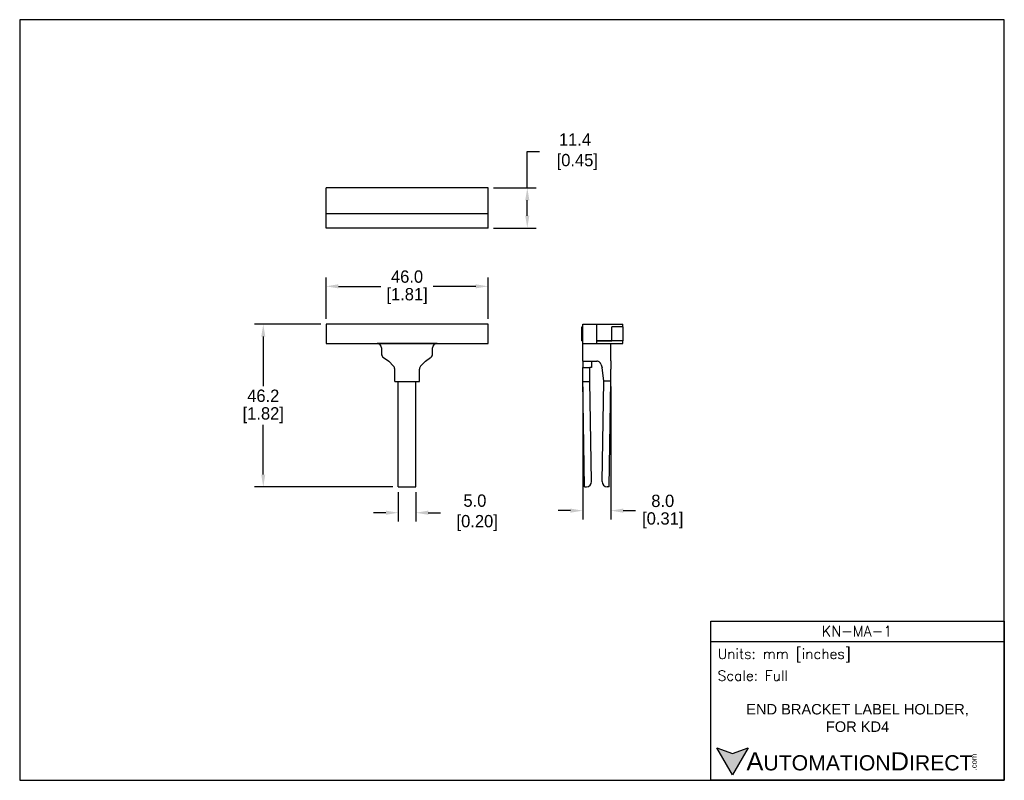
# Model space of a CAD drawing. Header units: inches. Extents: x 0 to 279, y 0 to 216.
import ezdxf

# ---------------------------------------------------------------- set-up
doc = ezdxf.new("R2010")
doc.units = ezdxf.units.IN
doc.header["$LTSCALE"] = 10
doc.header["$MEASUREMENT"] = 0
doc.layers.add('DIMENSION', color=140, linetype='Continuous')
doc.layers.add('TEXT', color=140, linetype='Continuous')
doc.styles.add('\\M+2ABAC\\M+2A6A11', font='txt')
doc.styles.add('ROMANS', font='romans.shx')
doc.dimstyles.get("Standard").update_dxf_attribs({"dimtxt": 3.5, "dimasz": 3.5, "dimexe": 2.5, "dimexo": 1.5, "dimgap": 1, "dimtad": 0, "dimtih": 1, "dimtoh": 1, "dimdec": 1, "dimzin": 0, "dimdsep": 46, "dimtxsty": 'Standard', "dimcen": 0, "dimadec": 0, "dimazin": 0, "dimtfac": 1, "dimtdec": 1, "dimtofl": 0, "dimtmove": 0, "dimatfit": 3, "dimfxl": 0, "dimtolj": 1, "dimtzin": 0, "dimarcsym": 0})

# ---------------------------------------------------------------- blocks, each defined once
blk = doc.blocks.new('*D2')
at = {"layer": 'DEFPOINTS', "color": 0}
for p in [(132.92, 168.17), (144.04, 168.17), (132.92, 156.77)]:
    blk.add_point(p, dxfattribs=at)
at = {"layer": 'DIMENSION', "color": 0, "lineweight": -2}
for p, q in [((144.04, 168.17), (144.04, 178.44)), ((144.04, 178.44), (147.54, 178.44)), ((134.42, 168.17), (146.54, 168.17)), ((144.04, 160.27), (144.04, 164.67)), ((134.42, 156.77), (146.54, 156.77))]:
    blk.add_line(p, q, dxfattribs=at)
at = {"layer": 'DIMENSION', "color": 0}
for points in [[(143.46, 164.67), (144.62, 164.67), (144.04, 168.17)], [(143.46, 160.27), (144.62, 160.27), (144.04, 156.77)]]:
    blk.add_solid(points, dxfattribs=at)
at = {"layer": 'DIMENSION', "color": 0, "insert": (157.58, 178.44), "char_height": 3.5, "attachment_point": 5}
blk.add_mtext('\\A1;11.4\\P [0.45]', dxfattribs=at)
blk = doc.blocks.new('*D3')
at = {"layer": 'DEFPOINTS', "color": 0}
for p in [(86.92, 129.47), (69.12, 83.29), (107.42, 83.29)]:
    blk.add_point(p, dxfattribs=at)
at = {"layer": 'DIMENSION', "color": 0, "lineweight": -2}
for p, q in [((85.42, 129.47), (66.62, 129.47)), ((69.12, 125.97), (69.12, 111.88)), ((69.12, 86.79), (69.12, 100.88)), ((105.92, 83.29), (66.62, 83.29))]:
    blk.add_line(p, q, dxfattribs=at)
at = {"layer": 'DIMENSION', "color": 0}
for points in [[(68.54, 125.97), (69.7, 125.97), (69.12, 129.47)], [(68.54, 86.79), (69.7, 86.79), (69.12, 83.29)]]:
    blk.add_solid(points, dxfattribs=at)
at = {"layer": 'DIMENSION', "color": 0, "char_height": 3.5, "attachment_point": 5}
for s, insert in [('\\A1;46.2', (69.12, 109.13)), ('\\A1;[1.82]', (69.12, 103.63))]:
    blk.add_mtext(s, dxfattribs=dict(at, insert=insert))
blk = doc.blocks.new('*D4')
at = {"layer": 'DEFPOINTS', "color": 0}
for p in [(107.42, 83.29), (112.42, 83.29), (112.42, 75.95)]:
    blk.add_point(p, dxfattribs=at)
at = {"layer": 'DIMENSION', "color": 0, "lineweight": -2}
for p, q in [((107.42, 81.79), (107.42, 73.45)), ((112.42, 81.79), (112.42, 73.45)), ((103.92, 75.95), (100.42, 75.95)), ((115.92, 75.95), (119.42, 75.95))]:
    blk.add_line(p, q, dxfattribs=at)
at = {"layer": 'DIMENSION', "color": 0}
for points in [[(103.92, 76.54), (103.92, 75.37), (107.42, 75.95)], [(115.92, 76.54), (115.92, 75.37), (112.42, 75.95)]]:
    blk.add_solid(points, dxfattribs=at)
at = {"layer": 'DIMENSION', "color": 0, "insert": (129.17, 75.95), "char_height": 3.5, "attachment_point": 5}
blk.add_mtext('\\A1;5.0\\P [0.20]', dxfattribs=at)
blk = doc.blocks.new('*D5')
at = {"layer": 'DEFPOINTS', "color": 0}
for p in [(159.77, 113.22), (167.77, 113.28), (167.77, 76.55)]:
    blk.add_point(p, dxfattribs=at)
at = {"layer": 'DIMENSION', "color": 0, "lineweight": -2}
for p, q in [((167.77, 111.78), (167.77, 74.05)), ((159.77, 111.72), (159.77, 74.05)), ((156.27, 76.55), (152.77, 76.55)), ((171.27, 76.55), (174.77, 76.55))]:
    blk.add_line(p, q, dxfattribs=at)
at = {"layer": 'DIMENSION', "color": 0}
for points in [[(156.27, 77.13), (156.27, 75.96), (159.77, 76.55)], [(171.27, 77.13), (171.27, 75.96), (167.77, 76.55)]]:
    blk.add_solid(points, dxfattribs=at)
at = {"layer": 'DIMENSION', "color": 0, "char_height": 3.5, "attachment_point": 5}
for s, insert in [('\\A1;8.0', (182.48, 79.3)), ('\\A1;[0.31]', (182.48, 73.8))]:
    blk.add_mtext(s, dxfattribs=dict(at, insert=insert))
blk = doc.blocks.new('*D6')
at = {"layer": 'DEFPOINTS', "color": 0}
for p in [(86.92, 140.21), (86.92, 129.47), (132.92, 129.47)]:
    blk.add_point(p, dxfattribs=at)
at = {"layer": 'DIMENSION', "color": 0, "lineweight": -2}
for p, q in [((86.92, 130.97), (86.92, 142.71)), ((132.92, 130.97), (132.92, 142.71)), ((90.42, 140.21), (102.5, 140.21)), ((129.42, 140.21), (117.33, 140.21))]:
    blk.add_line(p, q, dxfattribs=at)
at = {"layer": 'DIMENSION', "color": 0}
for points in [[(90.42, 140.8), (90.42, 139.63), (86.92, 140.21)], [(129.42, 140.8), (129.42, 139.63), (132.92, 140.21)]]:
    blk.add_solid(points, dxfattribs=at)
at = {"layer": 'DIMENSION', "color": 0, "char_height": 3.5, "attachment_point": 5}
for s, insert in [('\\A1;46.0', (109.92, 142.96)), ('\\A1;[1.81]', (109.92, 137.46))]:
    blk.add_mtext(s, dxfattribs=dict(at, insert=insert))

msp = doc.modelspace()

# ---------------------------------------------------------------- hatches: boundary and pattern name
at = {"layer": 'TEXT'}
msp.add_hatch(color=256, dxfattribs=at).paths.add_polyline_path([(206.74, 9.21), (202.31, 7.59), (197.87, 9.21), (202.31, 1.53)])

# ---------------------------------------------------------------- linework, layer by layer
for p, q in [((132.92, 168.17), (86.92, 168.17)), ((86.92, 160.77), (86.92, 168.17)), ((132.92, 160.77), (132.92, 168.17)), ((132.92, 160.77), (86.92, 160.77)), ((86.92, 156.77), (86.92, 160.77)), ((132.92, 156.77), (132.92, 160.77)), ((132.92, 156.77), (86.92, 156.77)), ((132.92, 129.47), (86.92, 129.47)), ((86.92, 129.47), (86.92, 123.97)), ((132.92, 123.97), (132.92, 129.47)), ((159.52, 124.72), (159.52, 128.72)), ((159.52, 128.72), (159.7, 128.72)), ((159.7, 128.72), (159.77, 128.72)), ((159.77, 123.97), (159.77, 129.47)), ((159.77, 129.47), (163.77, 129.47)), ((163.77, 129.47), (171.17, 129.47)), ((163.77, 124.72), (163.77, 129.47)), ((163.77, 123.97), (163.77, 129.47)), ((171.17, 128.72), (168.02, 128.72)), ((168.02, 124.72), (168.02, 128.72)), ((171.17, 128.72), (171.17, 129.47)), ((171.17, 128.72), (171.17, 124.72)), ((86.92, 123.97), (132.92, 123.97)), ((118.42, 123.97), (101.42, 123.97)), ((159.52, 124.72), (159.7, 124.72)), ((159.7, 124.72), (159.77, 124.72)), ((159.77, 122.72), (159.77, 123.97)), ((159.77, 123.97), (163.77, 123.97)), ((163.77, 124.72), (167.27, 124.72)), ((163.77, 123.97), (163.77, 124.72)), ((171.17, 124.72), (163.77, 124.72)), ((163.77, 123.97), (171.17, 123.97)), ((164.6, 124.72), (164.6, 124.72)), ((165.27, 124.72), (165.27, 124.72)), ((167.27, 124.72), (168.02, 124.72)), ((167.77, 122.72), (167.77, 123.97)), ((171.17, 123.97), (171.17, 124.72)), ((102.67, 122.72), (102.67, 121.03)), ((117.17, 121.03), (117.17, 122.72)), ((159.77, 121.03), (159.77, 122.72)), ((159.77, 120), (159.77, 121.03)), ((167.77, 121.03), (167.77, 122.72)), ((167.77, 120), (167.77, 121.03)), ((103.21, 120), (104.71, 118.97)), ((104.7, 118.97), (104.71, 118.97)), ((106.07, 117.58), (104.71, 118.97)), ((115.12, 118.97), (113.77, 117.58)), ((115.12, 118.97), (116.62, 120)), ((159.77, 118.97), (159.77, 120)), ((159.77, 118.97), (162.27, 118.97)), ((159.77, 118.97), (159.77, 117.22)), ((162.27, 118.97), (163.77, 118.97)), ((162.27, 118.97), (162.27, 117.22)), ((164.93, 118.16), (165.27, 117.22)), ((167.77, 119.04), (167.77, 120)), ((167.77, 119.04), (167.77, 118.89)), ((167.77, 118.89), (167.77, 117.58)), ((167.77, 117.58), (167.77, 116.72)), ((106.42, 113.22), (106.42, 116.72)), ((113.42, 113.22), (113.42, 116.72)), ((159.77, 117.22), (161.77, 117.22)), ((159.77, 113.22), (159.77, 117.22)), ((162.27, 117.22), (161.77, 117.22)), ((161.77, 113.22), (161.77, 117.22)), ((165.76, 113.32), (165.28, 117.22)), ((167.77, 113.28), (167.77, 116.72)), ((106.42, 113.22), (113.42, 113.22)), ((107.42, 83.29), (107.42, 113.22)), ((112.42, 83.29), (112.42, 113.22)), ((159.77, 113.22), (161.77, 113.22)), ((160.3, 83.29), (159.77, 113.22)), ((161.77, 113.32), (161.78, 113.32)), ((162.28, 84.82), (161.78, 113.32)), ((165.26, 84.82), (165.76, 113.32)), ((167.77, 113.28), (165.76, 113.32)), ((167.25, 83.29), (167.77, 113.28)), ((107.42, 83.29), (112.42, 83.29)), ((160.3, 83.29), (160.81, 83.29)), ((167.25, 83.29), (166.74, 83.29))]:
    msp.add_line(p, q)
for centre, radius, start, end in [((101.42, 122.72), 1.25, 0, 90), ((118.42, 122.72), 1.25, 90, 180), ((103.92, 121.03), 1.25, 180, 235.459), ((115.92, 121.03), 1.25, 304.541, 0), ((103.91, 118.03), 1.23, 50.2117, 55.459), ((105.19, 116.72), 1.23, 0, 44.3166), ((114.65, 116.72), 1.23, 135.6834, 180), ((163.77, 117.74), 1.23, 20, 68.4674), ((160.78, 84.79), 1.5, 271, 1), ((166.76, 84.79), 1.5, 179, 269)]:
    msp.add_arc(centre, radius, start, end)
msp.add_open_spline([(164.23, 118.89), (164.16, 118.91), (164.08, 118.93), (163.93, 118.96), (163.85, 118.97), (163.77, 118.97)], degree=3, knots=[0, 0, 0, 0, 0.5, 0.5, 1, 1, 1, 1])
at = {"layer": 'DEFPOINTS'}
msp.add_lwpolyline([(279.4, 215.9), (0, 215.9), (0, 0), (279.4, 0)], close=True, dxfattribs=at)
at = {"layer": 'TEXT'}
msp.add_line((196.09, 39.42), (279.4, 39.42), dxfattribs=at)
for points in [[(196.09, 0), (196.09, 45.17), (279.4, 45.17), (279.4, 0)], [(206.74, 9.21), (202.31, 1.53), (197.87, 9.21), (202.31, 7.59)]]:
    msp.add_lwpolyline(points, close=True, dxfattribs=at)

# ---------------------------------------------------------------- texts
for s, insert, char_height, width, attachment_point, style in [('KN-MA-1', (237.62, 42.33), 2.97, 55.9017, 5, 'ROMANS'), (' Units: mm [inches]', (196.09, 35.43), 2.8712, 83.3079, 4, 'ROMANS'), (' Scale: Full', (196.09, 29.69), 2.8712, 83.3079, 4, 'ROMANS'), ('{\\fArial|b0|i0|c0|p34;     \\H1.2x;A\\H0.8333x;UTOMATION\\H1.2x;D\\H0.8333x;IRECT}', (197.87, 5.37), 4.3068, 72.9565, 4, '\\M+2ABAC\\M+2A6A11')]:
    msp.add_mtext(s, dxfattribs=dict(at, insert=insert, char_height=char_height, width=width, attachment_point=attachment_point, style=style))
at = {"layer": 'TEXT', "insert": (237.75, 17.68), "char_height": 2.9698, "width": 80.1523, "attachment_point": 5}
msp.add_mtext('{\\fArial|b0|i0|c0|p34;END BRACKET LABEL HOLDER,\\PFOR KD4}', dxfattribs=at)
at = {"layer": 'TEXT', "insert": (270.01, 2.84), "char_height": 1.5505, "width": 4.5946, "attachment_point": 1, "rotation": 90, "style": '\\M+2ABAC\\M+2A6A11'}
msp.add_mtext('{\\fArial|b0|i0|c0|p34;.com}', dxfattribs=at)

# ---------------------------------------------------------------- dimensions: what is measured, and where the dimension line sits
at = {"layer": 'DIMENSION'}
dim = msp.add_linear_dim(base=(144.04, 168.17), p1=(132.92, 156.77), p2=(132.92, 168.17), angle=90, dimstyle='Standard', override={"dimpost": '\\X'}, dxfattribs=at)
dim.commit()
dim.dimension.update_dxf_attribs({"geometry": '*D2', "text_midpoint": (157.58, 178.44), "dimtype": 160})
for base, p1, p2, picture, middle in [((86.92, 140.21), (132.92, 129.47), (86.92, 129.47), '*D6', (109.92, 140.21)), ((167.77, 76.55), (159.77, 113.22), (167.77, 113.28), '*D5', (182.48, 76.55))]:
    dim = msp.add_linear_dim(base=base, p1=p1, p2=p2, dimstyle='Standard', override={"dimpost": '\\X'}, dxfattribs=at)
    dim.commit()
    dim.dimension.update_dxf_attribs({"geometry": picture, "text_midpoint": middle})
dim = msp.add_linear_dim(base=(69.12, 83.29), p1=(86.92, 129.47), p2=(107.42, 83.29), angle=90, dimstyle='Standard', override={"dimpost": '\\X'}, dxfattribs=at)
dim.commit()
dim.dimension.update_dxf_attribs({"geometry": '*D3', "text_midpoint": (69.12, 106.38)})
dim = msp.add_linear_dim(base=(112.42, 75.95), p1=(107.42, 83.29), p2=(112.42, 83.29), dimstyle='Standard', override={"dimpost": '\\X'}, dxfattribs=at)
dim.commit()
dim.dimension.update_dxf_attribs({"geometry": '*D4', "text_midpoint": (129.17, 75.95), "dimtype": 160})

doc.saveas('drawing.dxf')
